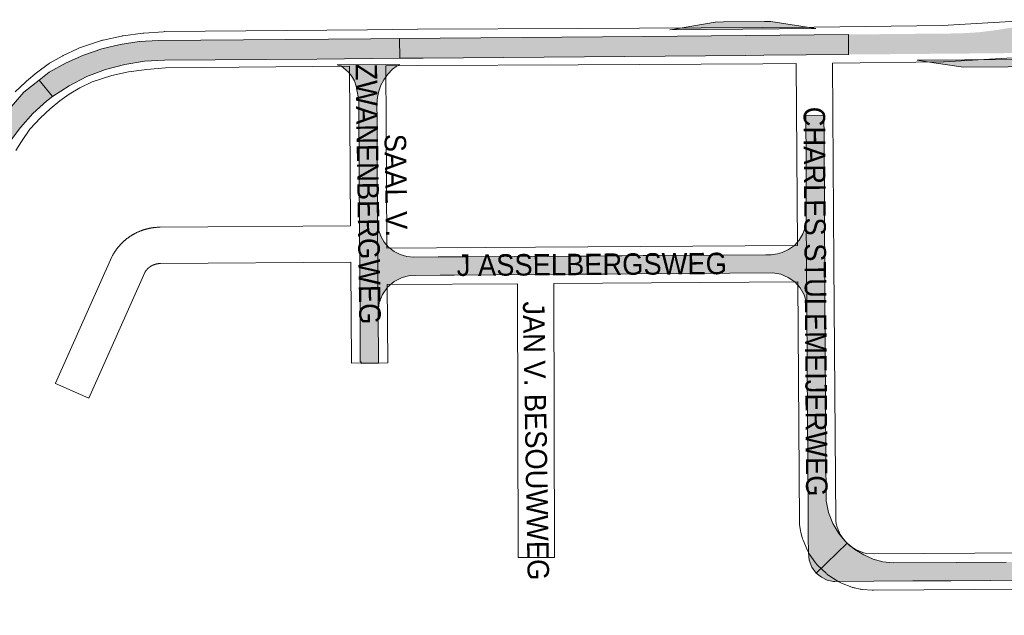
# Paper-space layout 'Layout1' of a CAD drawing. Header units: metres. Extents: x 123097 to 144122, y 392739 to 407589.
# Tile 117 of 256: x 131832 to 132185, y 394786 to 395000. Entities that reach past the tile are written whole.
import ezdxf
from ezdxf.enums import TextEntityAlignment as Align

# ---------------------------------------------------------------- set-up
doc = ezdxf.new("R2010")
doc.units = ezdxf.units.M
doc.header["$MEASUREMENT"] = 0
for name, color, linetype, lineweight in [('gs-anno-wegen algemeen tekst', 7, 'Continuous', 0), ('gs-knt-wegen algemeen', 7, 'Continuous', 0), ('ir-ARC-asfalt-hoofdwegen-te inspecteren', 5, 'Continuous', 0)]:
    doc.layers.add(name, color=color, linetype=linetype, lineweight=lineweight)
doc.styles.add('Style-Arial', font='arial.ttf')

psp = doc.layouts.get("Layout1")

# ---------------------------------------------------------------- hatches: boundary and pattern name
at = {"layer": 'ir-ARC-asfalt-hoofdwegen-te inspecteren', "linetype": 'Continuous', "lineweight": 13}
h = psp.add_hatch(color=5, dxfattribs=at)
h.paths.add_polyline_path([(132128.782, 394987.2), (132128.716, 394994.383), (132168.709, 394994.76), (132175.299, 394995.158), (132181.85, 394995.977), (132192.982, 394997.783), (132201.854, 394998.812), (132210.777, 394999.18), (132228.326, 394999.412), (132231.618, 394999.429), (132259.157, 394999.678), (132261.084, 394999.678), (132261.133, 394996.082), (132243.569, 394995.921), (132241.656, 394995.767), (132239.772, 394995.403), (132239.473, 394995.176), (132239.445, 394994.802), (132239.9, 394994.166), (132240.618, 394993.855), (132253.502, 394992.431), (132261.173, 394992.115), (132261.212, 394988.474), (132259.705, 394988.474), (132246.247, 394988.346), (132217.904, 394988), (132214.939, 394987.975), (132186.436, 394987.701), (132169.426, 394987.539), (132143.509, 394987.323), (132137.019, 394987.278)])
h.paths.add_polyline_path([(132189.826, 394991.614), (132189.801, 394993.229), (132204.082, 394995.159), (132209.173, 394995.562), (132216.257, 394995.82), (132219.082, 394995.399), (132221.79, 394994.49), (132224.297, 394993.121), (132224.47, 394992.809), (132224.435, 394992.453), (132224.08, 394992.113), (132223.384, 394991.789)], flags=16)
for points in [[(132084.02, 394998.848), (132080.974, 394998.793), (132065.79, 394996.105), (132064.785, 394996.041), (132117.073, 394996.515), (132100.98, 394998.999), (132098.683, 394999.023)], [(131881.645, 394992.219), (131874.801, 394991.832), (131868.019, 394990.83), (131861.356, 394989.22), (131854.864, 394987.016), (131848.598, 394984.237), (131842.608, 394980.903), (131839.019, 394978.069), (131843.72, 394972.115), (131849.714, 394976.016), (131856.085, 394979.265), (131862.763, 394981.827), (131869.672, 394983.672), (131876.737, 394984.781), (131883.88, 394985.141), (131938.33, 394985.583), (131968.095, 394985.856), (131968.03, 394992.911), (131957.765, 394992.819)], [(131976.409, 394985.932), (132092.002, 394986.879), (132098.441, 394986.915), (132128.782, 394987.2), (132128.716, 394994.383), (132055.276, 394993.691), (131968.03, 394992.911), (131968.095, 394985.856)], [(132153.357, 394985.141), (132159.292, 394984.215), (132169.886, 394982.622), (132185.904, 394982.821), (132203.868, 394985.527), (132204.133, 394985.552)], [(131960.15, 394926.954), (131960.136, 394929.481), (131960.04, 394947.15), (131960.033, 394948.596), (131959.973, 394959.508), (131959.948, 394964.196), (131959.92, 394969.34), (131959.998, 394970.818), (131960.11, 394971.883), (131960.318, 394972.986), (131960.596, 394974.073), (131961.358, 394976.172), (131962.385, 394978.155), (131963.868, 394980.117), (131965.529, 394981.931), (131966.76, 394982.893), (131968.115, 394983.672), (131945.641, 394983.545), (131947.172, 394983.019), (131949.75, 394980.883), (131950.79, 394979.574), (131951.839, 394977.796), (131952.455, 394975.825), (131953.186, 394971.98), (131953.315, 394971.225), (131953.389, 394970.184), (131953.54, 394941.822), (131953.662, 394927.423), (131953.668, 394923.709), (131953.749, 394912.796), (131953.85, 394891.166), (131953.859, 394890.027), (131953.883, 394886.969), (131953.891, 394885.876), (131953.933, 394877.14), (131954.239, 394877.133), (131954.267, 394876.558), (131960.48, 394876.599), (131960.331, 394895.105), (131960.33, 394895.177)], [(131815.875, 394947.336), (131810.244, 394934.536), (131808.945, 394931.623), (131770.367, 394843.592), (131767.437, 394837.1), (131766.533, 394836.044), (131764.534, 394832.595), (131760.378, 394826.194), (131755.795, 394820.09), (131750.808, 394814.313), (131750.116, 394813.618), (131745.594, 394809.28), (131740.822, 394805.218), (131740.467, 394804.935), (131746.334, 394797.293), (131746.612, 394797.506), (131752.792, 394803.065), (131758.45, 394809.154), (131763.541, 394815.725), (131768.024, 394822.725), (131769.883, 394826.037), (131770.687, 394828.272), (131775.842, 394839.098), (131780.795, 394850.018), (131782.267, 394853.403), (131816.767, 394931.714), (131824.71, 394950.01), (131828.222, 394955.717), (131832.244, 394961.076), (131836.744, 394966.042), (131841.683, 394970.571), (131843.72, 394972.115), (131839.019, 394978.069), (131833.434, 394973.659), (131826.046, 394965.08), (131822.217, 394959.424), (131818.82, 394953.499)], [(132117.219, 394801.423), (132128.267, 394812.169), (132126.717, 394813.81), (132125.321, 394815.583), (132123.153, 394819.212), (132121.622, 394823.152), (132120.771, 394827.293), (132120.574, 394860.766), (132120.567, 394862.066), (132120.41, 394883.003), (132120.319, 394901.093), (132120.265, 394913.503), (132120.206, 394923.577), (132120.168, 394929.966), (132120.01, 394956.968), (132119.96, 394965.455), (132113.418, 394965.374), (132113.543, 394948.522), (132113.571, 394939.351), (132113.646, 394928.433), (132113.88, 394896.083), (132114.113, 394856.247), (132114.119, 394855.191), (132114.192, 394842.631), (132114.313, 394821.984), (132114.351, 394815.519), (132114.358, 394814.267), (132114.39, 394808.79), (132114.65, 394806.107), (132115.616, 394803.59)], [(132002.539, 394908.279), (132031.007, 394908.459), (132041.374, 394908.531), (132052.129, 394908.606), (132076.069, 394908.772), (132086.221, 394908.843), (132101.67, 394908.95), (132104.493, 394908.462), (132107.141, 394907.368), (132109.485, 394905.72), (132111.41, 394903.599), (132112.825, 394901.108), (132113.659, 394898.367), (132113.88, 394896.083), (132113.646, 394928.433), (132113.505, 394926.654), (132113.137, 394924.908), (132112.415, 394922.921), (132111.099, 394920.727), (132109.375, 394918.836), (132107.312, 394917.322), (132104.99, 394916.246), (132103.331, 394915.776), (132101.624, 394915.527), (132101.019, 394915.492), (132099.103, 394915.476), (132060.941, 394915.191), (132055.249, 394915.147), (132047.645, 394915.089), (132044.342, 394915.105), (132036.518, 394915.013), (132030.686, 394914.987), (132020.845, 394914.885), (132011.303, 394914.904), (132009.157, 394914.889), (131991.79, 394914.759), (131981.88, 394914.685), (131973.1, 394914.62), (131970.635, 394914.831), (131968.257, 394915.512), (131966.054, 394916.637), (131964.108, 394918.164), (131962.496, 394920.031), (131961.271, 394922.173), (131960.479, 394924.509), (131960.15, 394926.954), (131960.33, 394895.177), (131960.754, 394898.302), (131961.912, 394901.234), (131963.739, 394903.805), (131966.127, 394905.864), (131968.938, 394907.292), (131971.251, 394907.901), (131973.636, 394908.08), (131982.592, 394908.142), (131987.588, 394908.176)], [(132285.03, 394786.294), (132285.45, 394818.52), (132285.012, 394815.639), (132283.951, 394812.926), (132282.318, 394810.513), (132280.193, 394808.519), (132277.682, 394807.042), (132274.907, 394806.154), (132272.004, 394805.9), (132252.953, 394805.779), (132240.127, 394805.697), (132236.222, 394805.672), (132226.066, 394805.608), (132185.251, 394805.348), (132167.29, 394805.234), (132144.72, 394805.09), (132141.086, 394805.513), (132137.551, 394806.458), (132134.19, 394807.904), (132131.073, 394809.821), (132128.267, 394812.169), (132117.219, 394801.423), (132119.031, 394799.951), (132121.134, 394798.939), (132123.415, 394798.443), (132123.847, 394798.41), (132151.779, 394798.597), (132163.652, 394798.676), (132165.412, 394798.688), (132179.776, 394798.784), (132194.631, 394798.883), (132207.876, 394798.971), (132208.254, 394798.974), (132218.492, 394799.042), (132224.381, 394799.081), (132233.401, 394799.142), (132260.754, 394799.324), (132270.265, 394799.388), (132272.08, 394799.4), (132274.973, 394799.047), (132277.716, 394798.062), (132280.173, 394796.494), (132282.221, 394794.421), (132283.76, 394791.946), (132284.712, 394789.191)]]:
    psp.add_hatch(color=5, dxfattribs=at).paths.add_polyline_path(points, flags=0)

# ---------------------------------------------------------------- linework, layer by layer
at = {"layer": 'gs-knt-wegen algemeen', "color": 7, "linetype": 'Continuous', "flags": 128}
for points in [[(131830.397, 394973.824), (131834.108, 394977.343), (131834.263, 394977.486), (131834.423, 394977.623), (131838.175, 394980.745), (131838.319, 394980.862), (131838.467, 394980.974), (131842.219, 394983.75), (131842.43, 394983.9), (131842.646, 394984.041), (131842.868, 394984.173), (131847.233, 394986.66), (131847.425, 394986.765), (131847.62, 394986.864), (131852.634, 394989.291), (131852.895, 394989.41), (131853.161, 394989.518), (131853.431, 394989.613), (131861.252, 394992.193), (131861.464, 394992.258), (131861.678, 394992.317), (131861.893, 394992.368), (131868.454, 394993.81), (131868.744, 394993.867), (131869.036, 394993.911), (131876.094, 394994.801), (131876.411, 394994.833), (131883.468, 394995.373), (131883.685, 394995.386), (131883.902, 394995.392), (131956.479, 394996.1), (131974.475, 394996.286), (131974.522, 394996.286), (132031.95, 394996.464), (132097.934, 394996.822), (132116.454, 394997.038), (132162.438, 394997.624), (132197.043, 394999.582)], [(132284.255, 394987.566), (132275.053, 394987.523), (132233.226, 394987.376), (132197.668, 394986.576), (132163.031, 394984.616), (132162.746, 394984.607), (132123.082, 394984.102)], [(131950.075, 394983.017), (131884.246, 394982.374), (131877.564, 394981.863), (131870.96, 394981.03), (131865.014, 394979.723), (131857.918, 394977.384), (131853.489, 394975.24), (131849.651, 394973.053), (131846.36, 394970.618), (131842.913, 394967.75), (131839.47, 394964.485), (131835.615, 394960.456), (131832.6, 394956.07), (131830.564, 394952.836)], [(132110.064, 394983.943), (132098.066, 394983.802), (132098.025, 394983.802), (132031.998, 394983.444), (131974.586, 394983.266), (131963.094, 394983.147)], [(131963.094, 394983.147), (131963.489, 394919.419), (131963.499, 394917.79)], [(132110.468, 394918.837), (132110.064, 394983.943)], [(132123.082, 394984.102), (132123.528, 394912.416), (132124.178, 394820.191), (132124.363, 394819.017), (132124.662, 394817.871), (132125.788, 394815.252), (132127.318, 394813.044), (132129.258, 394811.182), (132131.527, 394809.744), (132134.191, 394808.727), (132135.234, 394808.499), (132137.926, 394808.286), (132282.056, 394809.225)], [(131963.499, 394917.79), (132016.722, 394918.172), (132110.468, 394918.837)], [(132010.269, 394905.105), (131963.595, 394904.77)], [(132110.554, 394905.818), (132023.288, 394905.198)], [(132281.892, 394796.204), (132137.732, 394795.264), (132137.454, 394795.268), (132137.177, 394795.284), (132133.764, 394795.554), (132133.47, 394795.584), (132133.178, 394795.628), (132132.888, 394795.684), (132130.934, 394796.111), (132130.698, 394796.168), (132130.464, 394796.233), (132130.232, 394796.307), (132130.004, 394796.389), (132126.273, 394797.813), (132126.031, 394797.911), (132125.793, 394798.018), (132125.56, 394798.135), (132125.332, 394798.261), (132125.109, 394798.397), (132121.736, 394800.535), (132121.519, 394800.678), (132121.308, 394800.831), (132121.103, 394800.991), (132120.905, 394801.16), (132120.713, 394801.336), (132117.831, 394804.102), (132117.647, 394804.286), (132117.47, 394804.477), (132117.301, 394804.676), (132117.141, 394804.88), (132116.988, 394805.091), (132114.714, 394808.373), (132114.57, 394808.59), (132114.435, 394808.813), (132114.309, 394809.041), (132114.192, 394809.273), (132114.084, 394809.51), (132112.507, 394813.179), (132112.415, 394813.406), (132112.331, 394813.635), (132112.256, 394813.868), (132112.19, 394814.103), (132111.684, 394816.038), (132111.632, 394816.249), (132111.588, 394816.462), (132111.551, 394816.675), (132111.241, 394818.651), (132111.208, 394818.89), (132111.184, 394819.131), (132111.168, 394819.372), (132111.162, 394819.614), (132110.554, 394905.818)]]:
    psp.add_lwpolyline(points, dxfattribs=at)
for points in [[(131963.595, 394904.77), (131963.84, 394876.707, -0.3852072), (131963.831, 394876.697), (131950.83, 394876.583, -0.3852087), (131950.82, 394876.592), (131950.519, 394911.176), (131950.519, 394911.193), (131950.509, 394912.82), (131882.404, 394912.311), (131882.356, 394912.311), (131882.304, 394912.311), (131882.251, 394912.31), (131882.199, 394912.309), (131882.147, 394912.308), (131882.094, 394912.306), (131882.042, 394912.303), (131881.989, 394912.301), (131881.938, 394912.297), (131881.885, 394912.294), (131881.833, 394912.29), (131881.781, 394912.285), (131881.729, 394912.28), (131881.677, 394912.275), (131881.624, 394912.269), (131881.572, 394912.263), (131881.521, 394912.257), (131881.469, 394912.25), (131881.417, 394912.243), (131881.365, 394912.235), (131881.314, 394912.227), (131881.262, 394912.218), (131881.21, 394912.209), (131881.158, 394912.199), (131881.107, 394912.189), (131881.056, 394912.179), (131881.004, 394912.168), (131880.953, 394912.157), (131880.903, 394912.146), (131880.851, 394912.134), (131880.8, 394912.121), (131880.749, 394912.109), (131880.699, 394912.096), (131880.648, 394912.082), (131880.598, 394912.068), (131880.547, 394912.054), (131880.498, 394912.039), (131880.447, 394912.024), (131880.397, 394912.008), (131880.347, 394911.992), (131880.298, 394911.976), (131880.248, 394911.959), (131880.199, 394911.942), (131880.149, 394911.924), (131880.1, 394911.906), (131880.051, 394911.888), (131880.002, 394911.869), (131879.953, 394911.85), (131879.905, 394911.83), (131879.857, 394911.81), (131879.808, 394911.79), (131879.76, 394911.769), (131879.712, 394911.748), (131879.665, 394911.726), (131879.617, 394911.704), (131879.569, 394911.682), (131879.523, 394911.66), (131879.475, 394911.636), (131879.429, 394911.613), (131879.382, 394911.589), (131879.336, 394911.565), (131879.289, 394911.54), (131879.243, 394911.515), (131879.197, 394911.49), (131879.152, 394911.465), (131879.106, 394911.438), (131879.061, 394911.412), (131879.016, 394911.385), (131878.971, 394911.358), (131878.927, 394911.331), (131878.882, 394911.303), (131878.838, 394911.274), (131878.794, 394911.246), (131878.751, 394911.217), (131878.707, 394911.188), (131878.664, 394911.158), (131878.621, 394911.128), (131878.578, 394911.098), (131878.536, 394911.067), (131878.493, 394911.036), (131878.452, 394911.005), (131878.41, 394910.973), (131878.368, 394910.941), (131878.327, 394910.909), (131878.287, 394910.877), (131878.246, 394910.843), (131878.205, 394910.81), (131878.165, 394910.776), (131878.126, 394910.743), (131878.086, 394910.708), (131878.046, 394910.674), (131878.007, 394910.638), (131877.969, 394910.604), (131877.93, 394910.568), (131877.892, 394910.532), (131877.854, 394910.496), (131877.817, 394910.46), (131877.779, 394910.423), (131877.742, 394910.385), (131877.705, 394910.348), (131877.669, 394910.311), (131877.633, 394910.273), (131877.597, 394910.234), (131877.562, 394910.196), (131877.527, 394910.157), (131877.492, 394910.118), (131877.457, 394910.078), (131877.423, 394910.039), (131877.389, 394909.999), (131877.356, 394909.959), (131877.322, 394909.918), (131877.29, 394909.877), (131877.257, 394909.837), (131877.225, 394909.795), (131877.193, 394909.754), (131877.161, 394909.712), (131877.13, 394909.67), (131877.099, 394909.628), (131877.069, 394909.585), (131877.038, 394909.542), (131877.009, 394909.5), (131876.979, 394909.456), (131876.95, 394909.413), (131876.921, 394909.369), (131876.893, 394909.325), (131876.864, 394909.281), (131876.837, 394909.236), (131876.809, 394909.192), (131876.783, 394909.148), (131856.757, 394864.12, -0.3843797), (131856.744, 394864.115), (131844.865, 394869.399, -0.3843782), (131844.861, 394869.411), (131865.018, 394914.735), (131865.135, 394914.984), (131865.263, 394915.229), (131865.342, 394915.371), (131865.423, 394915.513), (131865.504, 394915.654), (131865.586, 394915.793), (131865.67, 394915.933), (131865.755, 394916.072), (131865.841, 394916.21), (131865.928, 394916.346), (131866.016, 394916.483), (131866.106, 394916.619), (131866.197, 394916.754), (131866.288, 394916.887), (131866.381, 394917.021), (131866.475, 394917.154), (131866.57, 394917.286), (131866.665, 394917.417), (131866.763, 394917.547), (131866.861, 394917.677), (131866.961, 394917.806), (131867.06, 394917.933), (131867.162, 394918.06), (131867.265, 394918.186), (131867.369, 394918.312), (131867.472, 394918.435), (131867.578, 394918.559), (131867.685, 394918.682), (131867.793, 394918.804), (131867.901, 394918.924), (131868.011, 394919.044), (131868.122, 394919.164), (131868.234, 394919.282), (131868.345, 394919.398), (131868.459, 394919.515), (131868.574, 394919.631), (131868.69, 394919.745), (131868.805, 394919.858), (131868.923, 394919.97), (131869.042, 394920.082), (131869.161, 394920.193), (131869.281, 394920.301), (131869.402, 394920.41), (131869.524, 394920.518), (131869.647, 394920.624), (131869.77, 394920.729), (131869.895, 394920.833), (131870.021, 394920.937), (131870.148, 394921.039), (131870.274, 394921.14), (131870.402, 394921.24), (131870.531, 394921.339), (131870.661, 394921.438), (131870.791, 394921.534), (131870.923, 394921.63), (131871.055, 394921.725), (131871.188, 394921.818), (131871.321, 394921.91), (131871.456, 394922.002), (131871.591, 394922.092), (131871.727, 394922.181), (131871.863, 394922.269), (131872.001, 394922.356), (131872.139, 394922.442), (131872.278, 394922.526), (131872.417, 394922.609), (131872.557, 394922.692), (131872.698, 394922.773), (131872.84, 394922.853), (131872.981, 394922.931), (131873.125, 394923.009), (131873.269, 394923.085), (131873.413, 394923.16), (131873.557, 394923.234), (131873.702, 394923.307), (131873.849, 394923.378), (131873.996, 394923.449), (131874.141, 394923.517), (131874.29, 394923.585), (131874.438, 394923.652), (131874.587, 394923.717), (131874.736, 394923.781), (131874.886, 394923.844), (131875.037, 394923.906), (131875.188, 394923.966), (131875.338, 394924.025), (131875.49, 394924.083), (131875.643, 394924.139), (131875.796, 394924.195), (131875.948, 394924.249), (131876.103, 394924.301), (131876.257, 394924.353), (131876.412, 394924.403), (131876.566, 394924.452), (131876.722, 394924.499), (131876.878, 394924.546), (131877.034, 394924.591), (131877.19, 394924.634), (131877.347, 394924.677), (131877.505, 394924.718), (131877.663, 394924.758), (131877.819, 394924.796), (131877.978, 394924.833), (131878.137, 394924.869), (131878.296, 394924.904), (131878.454, 394924.937), (131878.614, 394924.969), (131878.774, 394924.999), (131878.934, 394925.028), (131879.093, 394925.056), (131879.254, 394925.083), (131879.415, 394925.108), (131879.576, 394925.132), (131879.735, 394925.154), (131879.897, 394925.175), (131880.059, 394925.195), (131880.221, 394925.214), (131880.381, 394925.231), (131880.543, 394925.246), (131880.705, 394925.261), (131880.868, 394925.274), (131881.029, 394925.286), (131881.191, 394925.296), (131881.354, 394925.305), (131881.517, 394925.313), (131881.678, 394925.319), (131881.841, 394925.324), (131882.004, 394925.328), (131882.167, 394925.33), (131882.328, 394925.331), (131950.429, 394925.84), (131950.075, 394983.017)], [(132023.288, 394905.198), (132023.448, 394807.025, -0.3853633), (132023.439, 394807.015), (132010.438, 394806.993, -0.3853652), (132010.428, 394807.003), (132010.269, 394905.105)]]:
    psp.add_lwpolyline(points, format="xyb", dxfattribs=at)
at = {"layer": 'ir-ARC-asfalt-hoofdwegen-te inspecteren', "color": 5, "linetype": 'Continuous', "lineweight": 13}
for points in [[(132084.02, 394998.848), (132080.974, 394998.793), (132065.79, 394996.105), (132064.785, 394996.041), (132117.073, 394996.515), (132100.98, 394998.999), (132098.683, 394999.023)], [(131976.409, 394985.932), (132092.002, 394986.879), (132098.441, 394986.915), (132128.782, 394987.2), (132128.716, 394994.383), (132055.276, 394993.691), (131968.03, 394992.911), (131968.095, 394985.856)], [(132153.357, 394985.141), (132159.292, 394984.215), (132169.886, 394982.622), (132185.904, 394982.821), (132203.868, 394985.527), (132204.133, 394985.552)], [(131960.15, 394926.954), (131960.136, 394929.481), (131960.04, 394947.15), (131960.033, 394948.596), (131959.973, 394959.508), (131959.948, 394964.196), (131959.92, 394969.34), (131959.998, 394970.818), (131960.11, 394971.883), (131960.318, 394972.986), (131960.596, 394974.073), (131961.358, 394976.172), (131962.385, 394978.155), (131963.868, 394980.117), (131965.529, 394981.931), (131966.76, 394982.893), (131968.115, 394983.672), (131945.641, 394983.545), (131947.172, 394983.019), (131949.75, 394980.883), (131950.79, 394979.574), (131951.839, 394977.796), (131952.455, 394975.825), (131953.186, 394971.98), (131953.315, 394971.225), (131953.389, 394970.184), (131953.54, 394941.822), (131953.662, 394927.423), (131953.668, 394923.709), (131953.749, 394912.796), (131953.85, 394891.166), (131953.859, 394890.027), (131953.883, 394886.969), (131953.891, 394885.876), (131953.933, 394877.14), (131954.239, 394877.133), (131954.267, 394876.558), (131960.48, 394876.599), (131960.331, 394895.105), (131960.33, 394895.177)], [(132117.219, 394801.423), (132128.267, 394812.169), (132126.717, 394813.81), (132125.321, 394815.583), (132123.153, 394819.212), (132121.622, 394823.152), (132120.771, 394827.293), (132120.574, 394860.766), (132120.567, 394862.066), (132120.41, 394883.003), (132120.319, 394901.093), (132120.265, 394913.503), (132120.206, 394923.577), (132120.168, 394929.966), (132120.01, 394956.968), (132119.96, 394965.455), (132113.418, 394965.374), (132113.543, 394948.522), (132113.571, 394939.351), (132113.646, 394928.433), (132113.88, 394896.083), (132114.113, 394856.247), (132114.119, 394855.191), (132114.192, 394842.631), (132114.313, 394821.984), (132114.351, 394815.519), (132114.358, 394814.267), (132114.39, 394808.79), (132114.65, 394806.107), (132115.616, 394803.59)], [(132002.539, 394908.279), (132031.007, 394908.459), (132041.374, 394908.531), (132052.129, 394908.606), (132076.069, 394908.772), (132086.221, 394908.843), (132101.67, 394908.95), (132104.493, 394908.462), (132107.141, 394907.368), (132109.485, 394905.72), (132111.41, 394903.599), (132112.825, 394901.108), (132113.659, 394898.367), (132113.88, 394896.083), (132113.646, 394928.433), (132113.505, 394926.654), (132113.137, 394924.908), (132112.415, 394922.921), (132111.099, 394920.727), (132109.375, 394918.836), (132107.312, 394917.322), (132104.99, 394916.246), (132103.331, 394915.776), (132101.624, 394915.527), (132101.019, 394915.492), (132099.103, 394915.476), (132060.941, 394915.191), (132055.249, 394915.147), (132047.645, 394915.089), (132044.342, 394915.105), (132036.518, 394915.013), (132030.686, 394914.987), (132020.845, 394914.885), (132011.303, 394914.904), (132009.157, 394914.889), (131991.79, 394914.759), (131981.88, 394914.685), (131973.1, 394914.62), (131970.635, 394914.831), (131968.257, 394915.512), (131966.054, 394916.637), (131964.108, 394918.164), (131962.496, 394920.031), (131961.271, 394922.173), (131960.479, 394924.509), (131960.15, 394926.954), (131960.33, 394895.177), (131960.754, 394898.302), (131961.912, 394901.234), (131963.739, 394903.805), (131966.127, 394905.864), (131968.938, 394907.292), (131971.251, 394907.901), (131973.636, 394908.08), (131982.592, 394908.142), (131987.588, 394908.176)]]:
    psp.add_lwpolyline(points, close=True, dxfattribs=at)
at = {"layer": 'ir-ARC-asfalt-hoofdwegen-te inspecteren', "color": 5, "linetype": 'Continuous', "lineweight": 13, "flags": 128}
psp.add_lwpolyline([(131881.645, 394992.219), (131874.801, 394991.832), (131868.019, 394990.83), (131861.356, 394989.22), (131854.864, 394987.016), (131848.598, 394984.237), (131842.608, 394980.903), (131839.019, 394978.069), (131843.72, 394972.115), (131849.714, 394976.016), (131856.085, 394979.265), (131862.763, 394981.827), (131869.672, 394983.672), (131876.737, 394984.781), (131883.88, 394985.141), (131938.33, 394985.583), (131968.095, 394985.856), (131968.03, 394992.911), (131957.765, 394992.819)], close=True, dxfattribs=at)
psp.add_lwpolyline([(131828.222, 394955.717), (131832.244, 394961.076), (131836.744, 394966.042), (131841.683, 394970.571), (131843.72, 394972.115), (131839.019, 394978.069), (131833.434, 394973.659), (131826.046, 394965.08)], dxfattribs=at)
at = {"layer": 'ir-ARC-asfalt-hoofdwegen-te inspecteren', "color": 5, "linetype": 'Continuous', "lineweight": 13}
psp.add_lwpolyline([(132185.251, 394805.348), (132167.29, 394805.234), (132144.72, 394805.09), (132141.086, 394805.513), (132137.551, 394806.458), (132134.19, 394807.904), (132131.073, 394809.821), (132128.267, 394812.169), (132117.219, 394801.423), (132119.031, 394799.951), (132121.134, 394798.939), (132123.415, 394798.443), (132123.847, 394798.41), (132151.779, 394798.597), (132163.652, 394798.676), (132165.412, 394798.688), (132179.776, 394798.784), (132194.631, 394798.883)], dxfattribs=at)

# ---------------------------------------------------------------- texts
at = {"layer": 'gs-anno-wegen algemeen tekst', "color": 7, "style": 'Style-Arial', "width": 0.909091}
for s, rotation, p in [('ZWANENBERGWEG', 270.8423, (131956.773, 394937.234)), ('CHARLES STULEMEIJERWEG', 270.37326, (132116.965, 394898.675)), ('SAAL V. ', 270.8423, (131966.747, 394938.96)), ('J ASSELBERGSWEG', 0.3953, (132036.843, 394912.029)), ('JAN V. BESOUWWEG', 270.9913, (132016.87, 394848.81))]:
    psp.add_text(s, height=7.7, rotation=rotation, dxfattribs=at).set_placement(p, align=Align.MIDDLE_CENTER)

doc.saveas('drawing.dxf')
